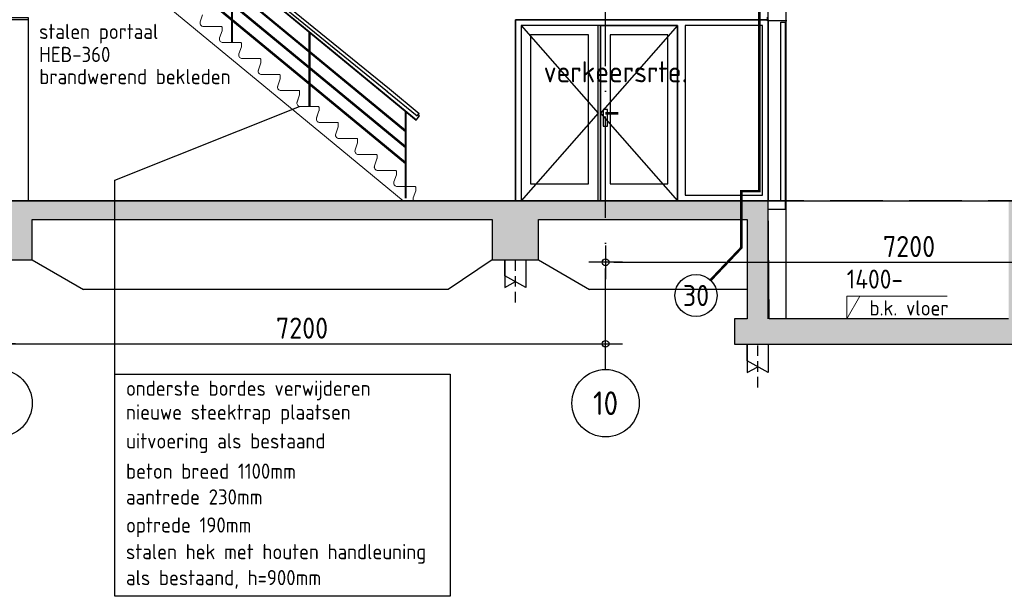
# Model space of a CAD drawing. Header units: millimetres. Extents: x -14070 to 121216, y 14949 to 85047.
# Tile 6 of 33: x 29950 to 41630, y 14949 to 21790. Entities that reach past the tile are written whole.
import ezdxf
from ezdxf.enums import TextEntityAlignment as Align

# ---------------------------------------------------------------- set-up
doc = ezdxf.new("R2010")
doc.units = ezdxf.units.MM
doc.header["$LTSCALE"] = 100
for name, pattern in [('ACAD_ISO10W100', [18, 12, -3, 0, -3]), ('CONTINOUS', [0]), ('gevels$0$ACAD_ISO10W100', [18, 12, -3, 0, -3]), ('HIDDEN2', [0.1875, 0.125, -0.0625])]:
    doc.linetypes.add(name, pattern=pattern)
doc.layers.get('Defpoints').update_dxf_attribs({"color": 181})
for name, color, linetype in [('A--L$7--_stramien', 1, 'Continuous'), ('A--L65--_beveiligingsinstallaties', 1, 'Continuous'), ('A--T$7--_stramien', 7, 'Continuous'), ('AM$1A---_MAATVOERING', 2, 'Continuous'), ('BURO_hoogtelijnen', 8, 'Continuous'), ('BURO_tekst', 7, 'Continuous'), ('BURO_tekst_kozijnmerken', 8, 'Continuous'), ('Detail_arcering_rood', 1, 'Continuous'), ('Detail_beton', 4, 'Continuous'), ('Detail_peilhoogte', 2, 'Continuous'), ('gevels$0$A--L$7--_stramien', 1, 'Continuous')]:
    doc.layers.add(name, color=color, linetype=linetype)
doc.layers.add('A--L24--_trappen en hellingen', color=1, linetype='Continuous', lineweight=0)
doc.styles.add('BRON maatvoering', font='isocp.shx')
doc.styles.add('BRON standaard', font='isocp.shx')
doc.styles.add('BURO maatvoering', font='isocp.shx')
doc.styles.add('BURO standaard', font='isocp.shx')
doc.styles.add('JINX standaard', font='isocp.shx')
doc.dimstyles.new('BURO maatvoering 1-100', dxfattribs={"dimscale": 100, "dimtxt": 2.5, "dimasz": 1, "dimexe": 125, "dimexo": 0, "dimtad": 1, "dimdec": 0, "dimzin": 12, "dimdsep": 46, "dimtxsty": 'BRON maatvoering', "dimblk": 'BURO_maatvoeringssymbool_01', "dimcen": 2, "dimse1": 1, "dimse2": 1, "dimclrd": 1, "dimclrt": 7, "dimadec": 0, "dimazin": 0, "dimtfac": 1, "dimtdec": 0, "dimtix": 1, "dimtofl": 0, "dimtmove": 0, "dimatfit": 3, "dimldrblk": 'DOT', "dimfxl": 1, "dimtolj": 1, "dimtzin": 0, "dimarcsym": 0})

# ---------------------------------------------------------------- blocks, each defined once
blk = doc.blocks.new('BURO_maatvoeringssymbool_01')
at = {"color": 1}
for p, q in [((0, -2), (0, 2)), ((-2, 0), (2, 0))]:
    blk.add_line(p, q, dxfattribs=at)
blk.add_circle((0, 0), 0.4, dxfattribs=at)
blk = doc.blocks.new('*D144')
at = {"layer": 'AM$1A---_MAATVOERING', "color": 1, "lineweight": -2, "transparency": 16777216}
blk.add_line((29800, 17944), (36800, 17944), dxfattribs=at)
at = {"layer": 'Defpoints', "color": 0, "transparency": 16777216}
for p in [(29700, 19140), (36900, 17944), (36900, 17640)]:
    blk.add_point(p, dxfattribs=at)
at = {"layer": 'AM$1A---_MAATVOERING', "color": 1, "lineweight": -2, "transparency": 16777216, "xscale": 100, "yscale": 100, "zscale": 100, "rotation": 180}
blk.add_blockref('BURO_maatvoeringssymbool_01', (29700, 17944), dxfattribs=at)
at = {"layer": 'AM$1A---_MAATVOERING', "color": 1, "lineweight": -2, "transparency": 16777216, "xscale": 100, "yscale": 100, "zscale": 100}
blk.add_blockref('BURO_maatvoeringssymbool_01', (36900, 17944), dxfattribs=at)
at = {"layer": 'AM$1A---_MAATVOERING', "color": 7, "transparency": 16777216, "insert": (33300, 18131), "char_height": 250, "attachment_point": 5, "style": 'BRON maatvoering'}
blk.add_mtext('\\A1;7200', dxfattribs=at)
blk = doc.blocks.new('_Dot')
at = {"color": 0, "linetype": 'ByBlock', "lineweight": -2}
blk.add_line((-0.5, 0), (-1, 0), dxfattribs=at)
at = {"color": 0, "linetype": 'ByBlock', "const_width": 0.5}
blk.add_lwpolyline([(-0.25, 0, 1), (0.25, 0, 1)], format="xyb", close=True, dxfattribs=at)
blk = doc.blocks.new('*D145')
at = {"layer": 'AM$1A---_MAATVOERING', "color": 1, "lineweight": -2, "transparency": 16777216}
blk.add_line((37000, 18912), (44000, 18912), dxfattribs=at)
at = {"layer": 'Defpoints', "color": 0, "transparency": 16777216}
for p in [(44100, 18912), (36900, 18608), (44100, 18608)]:
    blk.add_point(p, dxfattribs=at)
at = {"layer": 'AM$1A---_MAATVOERING', "color": 1, "lineweight": -2, "transparency": 16777216, "xscale": 100, "yscale": 100, "zscale": 100, "rotation": 180}
blk.add_blockref('BURO_maatvoeringssymbool_01', (36900, 18912), dxfattribs=at)
at = {"layer": 'AM$1A---_MAATVOERING', "color": 1, "lineweight": -2, "transparency": 16777216, "xscale": 100, "yscale": 100, "zscale": 100}
blk.add_blockref('BURO_maatvoeringssymbool_01', (44100, 18912), dxfattribs=at)
at = {"layer": 'AM$1A---_MAATVOERING', "color": 7, "transparency": 16777216, "insert": (40500, 19099), "char_height": 250, "attachment_point": 5, "style": 'BRON maatvoering'}
blk.add_mtext('\\A1;7200', dxfattribs=at)
blk = doc.blocks.new('paal')
at = {"color": 1}
for points in [[(1707, -22488), (1707, -22814), (1957, -22677), (1957, -22488)], [(1957, -22488), (1957, -22814), (1832, -22745)]]:
    blk.add_lwpolyline(points, dxfattribs=at)
at = {"layer": 'BURO_hoogtelijnen', "linetype": 'HIDDEN2', "ltscale": 10}
blk.add_line((1832, -22992), (1832, -22444), dxfattribs=at)
blk = doc.blocks.new('BURO_peilmaat_1op100')
at = {"layer": 'AM$1A---_MAATVOERING', "lineweight": 0}
for p, q in [((150, 150), (812.5, 150)), ((150, 0), (236.6, 150)), ((150, 0), (150, 150)), ((0, 0), (300, 0))]:
    blk.add_line(p, q, dxfattribs=at)
at = {"layer": 'AM$1A---_MAATVOERING', "lineweight": 0, "style": 'BRON standaard'}
blk.add_attdef('TEKST', (150, 200), '', height=125, dxfattribs=at)
at = {"layer": 'Detail_peilhoogte', "color": 1, "style": 'BRON standaard'}
blk.add_attdef('OMSCHRIJF', (300.1, 22.3), '', height=100, dxfattribs=at)
blk = doc.blocks.new('AL_stramlab_01_P03_BV')
at = {"color": 2, "linetype": 'Continuous', "lineweight": -2}
blk.add_circle((0, 0), 500, dxfattribs=at)
at = {"color": 4, "linetype": 'Continuous', "lineweight": -2, "style": 'BRON standaard'}
blk.add_attdef('LABEL', text='', height=350, dxfattribs=at).set_placement((0, 0), align=Align.MIDDLE_CENTER)
blk = doc.blocks.new('65_brandscheiding_01_P03_BV')
at = {"color": 3, "linetype": 'Continuous', "lineweight": -2}
blk.add_circle((0, 0), 2.5, dxfattribs=at)
at = {"color": 4, "linetype": 'Continuous', "lineweight": -2, "style": 'BURO maatvoering'}
blk.add_attdef('BURO_BRSCH:MIN', text='', height=2.5, dxfattribs=at).set_placement((0, 0), align=Align.MIDDLE_CENTER)

msp = doc.modelspace()

# ---------------------------------------------------------------- hatches: boundary and pattern name
at = {"layer": 'Detail_arcering_rood'}
h = msp.add_hatch(dxfattribs=at)
h.set_pattern_fill('BETON', color=256, scale=2, style=0)
h.set_pattern_definition([(17, (-290, 0), (10.314982, 31.931044), [0, -32.64, -18.48, 0, -26.88]), (48, (-290, 0), (-7.366232, 32.468733), [0, -32.32, 0, -32.96, 0, -26.56]), (71, (-290, 0), (-19.16463, 26.905229), [0, -32, 0, -19.2, -26.32])])
h.paths.add_polyline_path([(22110.3, 19640), (22110.3, 19340), (21910.3, 19340), (21910.3, 18840), (22460.3, 18840), (22460.3, 19420), (29550, 19420), (29550, 18940), (30100, 18940), (30100, 19420), (35555, 19420), (35555, 18940), (36105, 18940), (36105, 19420), (38580, 19420), (38580, 18240), (38430, 18240), (38430, 17940), (42080, 17940), (42080, 18240), (41930, 18240), (41930, 19640), (41680, 19640), (41680, 18240), (38839.8, 18240), (38830, 19640)])

# ---------------------------------------------------------------- linework, layer by layer
at = {"color": 1}
for p, q in [((38830, 18240), (38830, 32540)), ((39044, 18240), (39044, 32540)), ((31392.3, 23365), (34336.5, 20968.1)), ((31341.6, 23337.1), (34656.2, 20601.6)), ((31341.6, 23330.7), (34653, 20597.7)), ((31367.4, 23336.2), (34312.3, 20938.8)), ((31341.6, 23110.2), (34526.3, 20479.4)), ((31341.6, 23094.4), (34526.3, 20463.6)), ((31341.6, 22920.4), (34526.3, 20289.6)), ((31341.6, 22904.6), (34526.3, 20273.8)), ((31341.6, 22729.2), (34526.3, 20098.4)), ((31341.6, 22713.3), (34526.3, 20082.5)), ((32465.4, 21520), (32465.4, 22406.3)), ((32475.4, 21520), (32475.4, 22398)), ((33385.4, 20760), (33385.4, 21646.3)), ((33395.4, 20760), (33395.4, 21638)), ((34306.6, 20943.4), (34665.1, 20647.6)), ((34336.5, 20968.1), (34689.3, 20676.9)), ((34526.3, 19671.3), (34526.3, 20702.1)), ((34536.3, 19671.3), (34536.3, 20693.9)), ((34665.1, 20647.6), (34689.3, 20676.9)), ((34653, 20597.7), (34694.3, 20647.7)), ((34694.3, 20647.7), (34677, 20662))]:
    msp.add_line(p, q, dxfattribs=at)
at = {"color": 9}
msp.add_line((30050.7, 21790), (30050, 19640), dxfattribs=at)
at = {"color": 8}
for p, q in [((30100, 18940), (30706.2, 18590)), ((35555, 18940), (35032.3, 18590)), ((36105, 18940), (36711.2, 18590)), ((35032.3, 18590), (30706.2, 18590)), ((38580, 18590), (36711.2, 18590))]:
    msp.add_line(p, q, dxfattribs=at)
for points in [[(30050.7, 21815), (30050.7, 21790), (29700.7, 21790), (29700.7, 21815)], [(35830, 21790), (38830, 21790), (38830, 19640), (35830, 19640)], [(39030.7, 19640), (38981, 19640), (38981, 21759), (39030.7, 21759)], [(38830, 19640), (39030.7, 19640), (39030.7, 19540), (38830, 19540)]]:
    msp.add_lwpolyline(points, close=True)
at = {"color": 1}
for points in [[(35830, 19640), (38830, 19640), (38830, 21790), (35830, 21790)], [(35830, 19640), (35830, 21790), (38830, 21790), (38830, 19640), (37754, 19640), (37754, 21723), (35897, 21723), (35897, 19640), (35830, 19640)], [(35897, 19640), (36812, 19640), (36812, 21723), (35897, 21723)], [(36812, 21723), (35897, 21723), (35897, 19640), (36812, 19640)], [(36698, 21609), (36011, 21609), (36011, 19842.6), (36698, 19842.6)], [(36839, 21723), (37754, 21723), (37754, 19640), (36839, 19640)], [(37754, 21723), (36839, 21723), (36839, 19640), (37754, 19640)], [(37640, 21609), (36953, 21609), (36953, 19842.6), (37640, 19842.6)], [(38763, 21723), (37844, 21723), (37844, 19707), (38763, 19707)]]:
    msp.add_lwpolyline(points, close=True, dxfattribs=at)
for points in [[(39051, 21775), (38822, 21775), (38822, 21818)], [(36921.6, 20690.2), (36921.6, 20726.4), (36871.6, 20726.4), (36871.6, 20526.4), (36921.6, 20526.4), (36921.6, 20670.2)], [(36900.5, 20690.2), (37050.5, 20690.2)], [(37050.5, 20670.2), (36900.5, 20670.2)]]:
    msp.add_lwpolyline(points)
at = {"color": 8}
for points in [[(35897, 21723), (36812, 20681.5), (35897, 19640)], [(37754, 21723), (36839, 20681.5), (37754, 19640)]]:
    msp.add_lwpolyline(points, dxfattribs=at)
at = {"layer": 'A--L$7--_stramien', "color": 1, "linetype": 'ACAD_ISO10W100', "lineweight": -3}
msp.add_line((36900, 17640), (36900, 20640), dxfattribs=at)
at = {"layer": 'A--L24--_trappen en hellingen', "color": 3, "linetype": 'CONTINOUS'}
msp.add_line((35613.9, 19640), (35724.3, 19640), dxfattribs=at)
at = {"layer": 'A--L24--_trappen en hellingen', "color": 1, "elevation": 0}
msp.add_lwpolyline([(31291, 22291.8), (33591, 20391.8), (33591, 20391.8), (33591, 20391.8), (33591, 20391.8), (33591, 20391.8)], dxfattribs=at)
at = {"layer": 'A--L24--_trappen en hellingen', "color": 1, "linetype": 'CONTINOUS', "elevation": 0}
for points in [[(33591, 20391.8), (33591, 20391.8), (33591, 20391.8), (33591, 20391.8), (31291, 22291.8)], [(34498.8, 19641.8), (33591, 20391.8)]]:
    msp.add_lwpolyline(points, dxfattribs=at)
at = {"layer": 'A--L24--_trappen en hellingen', "color": 1, "elevation": 0}
for points in [[(31291, 22291.8), (33591, 20391.8), (34498.8, 19641.8), (34622.3, 19641.8, -0.2122723), (34619.2, 19675.1), (34648.4, 19760.5, 0.0778583), (34648.8, 19763.5), (34648.8, 19801.8, 0.4142136), (34638.8, 19811.8), (34418.8, 19811.8, -0.4425275), (34389.2, 19865.1), (34418.4, 19950.5, 0.0778583), (34418.8, 19953.5), (34418.8, 19991.8, 0.4142136), (34408.8, 20001.8), (34188.8, 20001.8, -0.4425275), (34159.2, 20055.1), (34188.4, 20140.5, 0.0778583), (34188.8, 20143.5), (34188.8, 20181.8, 0.4142136), (34178.8, 20191.8), (33958.8, 20191.8, -0.4425275), (33929.2, 20245.1), (33958.4, 20330.5, 0.0778583), (33958.8, 20333.5), (33958.8, 20371.8, 0.4142136), (33948.8, 20381.8), (33728.8, 20381.8, -0.1308676), (33710.1, 20391.8, -0.2945988), (33699.2, 20435.1), (33728.4, 20520.5, 0.0778583), (33728.8, 20523.5), (33728.8, 20561.8, 0.2479327), (33724.5, 20570), (33501, 20570, -0.4425275), (33471.3, 20623.4), (33500.5, 20708.7, 0.0778583), (33501, 20711.8), (33501, 20750, 0.4142136), (33491, 20760), (33271, 20760, -0.4425275), (33241.3, 20813.4), (33270.5, 20898.7, 0.0778583), (33271, 20901.8), (33271, 20940, 0.4142136), (33261, 20950), (33041, 20950, -0.4425275), (33011.3, 21003.4), (33040.5, 21088.7, 0.0778583), (33041, 21091.8), (33041, 21130, 0.4142136), (33031, 21140), (32811, 21140, -0.4425275), (32781.3, 21193.4), (32810.5, 21278.7, 0.0778583), (32811, 21281.8), (32811, 21320, 0.4142136), (32801, 21330), (32581, 21330, -0.4425275), (32551.3, 21383.4), (32580.5, 21468.7, 0.0778583), (32581, 21471.8), (32581, 21510, 0.4142136), (32571, 21520), (32351, 21520, -0.4425275), (32321.3, 21573.4), (32350.5, 21658.7, 0.0778583), (32351, 21661.8), (32351, 21700, 0.4142136), (32341, 21710), (32121, 21710, -0.4425275), (32091.3, 21763.4), (32120.5, 21848.7, 0.0778583)], [(33724.5, 20570), (33501, 20570, -0.4425275), (33471.3, 20623.4), (33500.5, 20708.7, 0.0778583), (33501, 20711.8), (33501, 20750, 0.4142136), (33491, 20760), (33271, 20760, -0.4425275), (33241.3, 20813.4), (33270.5, 20898.7, 0.0778583), (33271, 20901.8), (33271, 20940, 0.4142136), (33261, 20950), (33041, 20950, -0.4425275), (33011.3, 21003.4), (33040.5, 21088.7, 0.0778583), (33041, 21091.8), (33041, 21130, 0.4142136), (33031, 21140), (32811, 21140, -0.4425275), (32781.3, 21193.4), (32810.5, 21278.7, 0.0778583), (32811, 21281.8), (32811, 21320, 0.4142136), (32801, 21330), (32581, 21330, -0.4425275), (32551.3, 21383.4), (32580.5, 21468.7, 0.0778583), (32581, 21471.8), (32581, 21510, 0.4142136), (32571, 21520), (32351, 21520, -0.4425275), (32321.3, 21573.4), (32350.5, 21658.7, 0.0778583), (32351, 21661.8), (32351, 21700, 0.4142136), (32341, 21710), (32121, 21710, -0.4425275), (32091.3, 21763.4), (32120.5, 21848.7, 0.0778583)]]:
    msp.add_lwpolyline(points, format="xyb", dxfattribs=at)
at = {"layer": 'A--L24--_trappen en hellingen', "color": 1, "linetype": 'CONTINOUS', "elevation": 0}
for points in [[(32120.3, 21848.4), (32091.4, 21763.7, 0.4451052), (32121, 21710), (32341, 21710, -0.4142136), (32351, 21700), (32351, 21661.8, -0.0874888), (32350.3, 21658.4), (32321.4, 21573.7, 0.4451052), (32351, 21520), (32571, 21520, -0.4142136), (32581, 21510), (32581, 21471.8, -0.0874888), (32580.3, 21468.4), (32551.4, 21383.7, 0.4451052), (32581, 21330), (32801, 21330, -0.4142136), (32811, 21320), (32811, 21281.8, -0.0874888), (32810.3, 21278.4), (32781.4, 21193.7, 0.4451052), (32811, 21140), (33031, 21140, -0.4142136), (33041, 21130), (33041, 21091.8, -0.0874888), (33040.3, 21088.4), (33011.4, 21003.7, 0.4451052), (33041, 20950), (33261, 20950, -0.4142136), (33271, 20940), (33271, 20901.8, -0.0874888), (33270.3, 20898.4), (33241.4, 20813.7, 0.4451052), (33271, 20760), (33491, 20760, -0.4142136), (33501, 20750), (33501, 20711.8, -0.0874888), (33500.3, 20708.4), (33471.4, 20623.7, 0.4451052), (33501, 20570)], [(33480.1, 20581.8, 0.0232767), (33483, 20579.3, 0.0232767)], [(33718.8, 20571.8, -0.4142136), (33728.8, 20561.8), (33728.8, 20523.5, -0.0874888), (33728.2, 20520.1), (33699.3, 20435.5, 0.4451052), (33728.8, 20381.8), (33948.8, 20381.8, -0.4142136), (33958.8, 20371.8), (33958.8, 20333.5, -0.0874888), (33958.2, 20330.1), (33929.3, 20245.5, 0.4451052), (33958.8, 20191.8), (34178.8, 20191.8, -0.4142136), (34188.8, 20181.8), (34188.8, 20143.5, -0.0874888), (34188.2, 20140.1), (34159.3, 20055.5, 0.4451052), (34188.8, 20001.8), (34408.8, 20001.8, -0.4142136), (34418.8, 19991.8), (34418.8, 19953.5, -0.0874888), (34418.2, 19950.1), (34389.3, 19865.5, 0.2145239), (34392.3, 19831.8)], [(33710.1, 20391.8, 0.1308676), (33728.8, 20381.8), (33948.8, 20381.8, -0.4142136), (33958.8, 20371.8), (33958.8, 20333.5, -0.0874888), (33958.2, 20330.1), (33929.3, 20245.5, 0.4451052), (33958.8, 20191.8), (34178.8, 20191.8, -0.4142136), (34188.8, 20181.8), (34188.8, 20143.5, -0.0874888), (34188.2, 20140.1), (34159.3, 20055.5, 0.4451052), (34188.8, 20001.8), (34408.8, 20001.8, -0.4142136), (34418.8, 19991.8), (34418.8, 19953.5, -0.0874888), (34418.2, 19950.1), (34389.3, 19865.5, 0.4451052), (34418.8, 19811.8), (34638.8, 19811.8, -0.4142136), (34648.8, 19801.8), (34648.8, 19763.5, -0.0874888), (34648.2, 19760.1), (34619.3, 19675.5, 0.2145239), (34622.3, 19641.8, 0.2145239)]]:
    msp.add_lwpolyline(points, format="xyb", dxfattribs=at)
at = {"layer": 'A--L65--_beveiligingsinstallaties', "color": 30, "linetype": 'ACAD_ISO10W100', "ltscale": 0.3, "true_color": 0xff8c1a, "const_width": 30}
msp.add_lwpolyline([(38145, 18699), (38510, 19084), (38510, 19755), (38725, 19755), (38725, 33557)], dxfattribs=at)
at = {"layer": 'A--L65--_beveiligingsinstallaties', "color": 1, "linetype": 'ACAD_ISO10W100', "ltscale": 0.3, "true_color": 0xf50004, "const_width": 30}
msp.add_lwpolyline([(38510, 19084), (38145, 18699)], dxfattribs=at)
at = {"layer": 'BURO_hoogtelijnen', "linetype": 'HIDDEN2', "ltscale": 50}
msp.add_line((103000, 19640), (-5891.8, 19640), dxfattribs=at)
at = {"layer": 'BURO_tekst', "color": 1}
msp.add_lwpolyline([(31077, 17584), (31077, 19888), (33271, 20760)], dxfattribs=at)
msp.add_lwpolyline([(31077, 17584), (35055, 17584), (35055, 14949), (31077, 14949)], close=True, dxfattribs=at)
at = {"layer": 'Defpoints'}
msp.add_line((-5891.8, 19640), (103000, 19640), dxfattribs=at)
msp.add_line((-5891.8, 19640), (103000, 19640), dxfattribs=at)
at = {"layer": 'Detail_beton'}
msp.add_lwpolyline([(41680, 18240), (38839.8, 18240), (38830, 19640), (22110.3, 19640), (22110.3, 19340), (21910.3, 19340), (21910.3, 18840), (22460.3, 18840), (22460.3, 19420), (29550, 19420), (29550, 18940), (30100, 18940), (30100, 19420), (35555, 19420), (35555, 18940), (36105, 18940), (36105, 19420), (38580, 19420), (38580, 18240), (38430, 18240), (38430, 17940), (42080, 17940)], dxfattribs=at)
at = {"layer": 'gevels$0$A--L$7--_stramien', "color": 1, "linetype": 'gevels$0$ACAD_ISO10W100', "lineweight": -3}
msp.add_line((36900, 17640), (36900, 34880), dxfattribs=at)

# ---------------------------------------------------------------- block references
at = {"xscale": -1}
for p in [(37662, 41428.2), (40537, 40418.1)]:
    msp.add_blockref('paal', p, dxfattribs=at)
at = {"xscale": 1.8, "yscale": 1.8, "zscale": 1.8}
msp.add_blockref('BURO_peilmaat_1op100', (39490.8, 18240), dxfattribs=at).add_auto_attribs({'TEKST': '1400-', 'OMSCHRIJF': 'b.k. vloer'})
at = {"layer": 'A--L65--_beveiligingsinstallaties', "color": 1, "linetype": 'Continuous', "lineweight": -3, "xscale": 100, "yscale": 100, "zscale": 100}
msp.add_blockref('65_brandscheiding_01_P03_BV', (37973, 18517.6), dxfattribs=at).add_auto_attribs({'BURO_BRSCH:MIN': '30'})
at = {"layer": 'A--T$7--_stramien', "color": 7, "linetype": 'Continuous', "lineweight": -3, "xscale": 0.8, "yscale": 0.8, "zscale": 0.8}
for p, values in [((29700, 17240), {'LABEL': '11'}), ((36900, 17240), {'LABEL': '10'})]:
    msp.add_blockref('AL_stramlab_01_P03_BV', p, dxfattribs=at).add_auto_attribs(values)

# ---------------------------------------------------------------- texts
at = {"layer": 'BURO_tekst', "color": 2, "style": 'BRON standaard'}
msp.add_text('verkeersrte.', height=250, dxfattribs=at).set_placement((36166, 21047))
at = {"layer": 'BURO_tekst', "color": 1, "style": 'JINX standaard'}
for s, p in [('onderste bordes verwijderen', (31211.5, 17328.1)), ('nieuwe steektrap plaatsen', (31211.5, 17045.1)), ('uitvoering als bestaand', (31211.5, 16703.1)), ('beton breed 1100mm', (31211.5, 16344.1)), ('aantrede 230mm', (31211.5, 16038.1)), ('optrede 190mm', (31211.5, 15705.1)), ('stalen hek met houten handleuning', (31211.5, 15389.1)), ('als bestaand, h=900mm', (31211.5, 15081.1))]:
    msp.add_text(s, height=180, dxfattribs=at).set_placement(p)
at = {"layer": 'BURO_tekst_kozijnmerken', "style": 'BURO standaard'}
for s, p in [('stalen portaal', (30180.6, 21561)), ('HEB-360', (30180.6, 21288)), ('brandwerend bekleden', (30183.6, 21025))]:
    msp.add_text(s, height=180, dxfattribs=at).set_placement(p)

# ---------------------------------------------------------------- dimensions: what is measured, and where the dimension line sits
at = {"layer": 'AM$1A---_MAATVOERING'}
for base, p1, p2, picture, middle in [((44100, 18911.9), (36900, 18608.3), (44100, 18608.3), '*D145', (40500, 19099.5)), ((36900, 17943.6), (29700, 19140), (36900, 17640), '*D144', (33300, 18131.2))]:
    dim = msp.add_linear_dim(base=base, p1=p1, p2=p2, dimstyle='BURO maatvoering 1-100', override={"dimtmove": 1}, dxfattribs=at)
    dim.commit()
    dim.dimension.update_dxf_attribs({"geometry": picture, "text_midpoint": middle})

doc.saveas('drawing.dxf')
